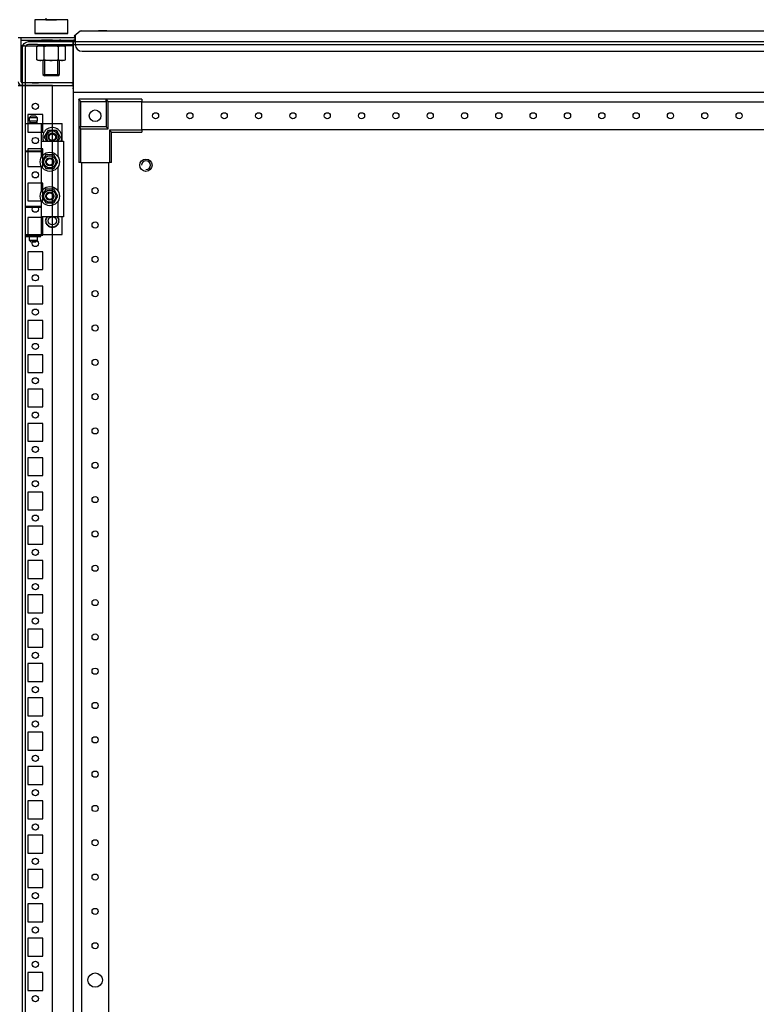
# Model space of a CAD drawing. Header units: inches. Extents: x 481 to 6166, y 980 to 4930.
# Tile 75 of 99: x 3899 to 4436, y 2883 to 3600. Entities that reach past the tile are written whole.
import ezdxf

# ---------------------------------------------------------------- set-up
doc = ezdxf.new("R2010")
doc.units = ezdxf.units.IN
doc.header["$MEASUREMENT"] = 0
doc.layers.add('HANDLE_ROTARY', color=7, linetype='Continuous')
doc.styles.get("Standard").update_dxf_attribs({"font": 'ARIALN.TTF'})
doc.dimstyles.get("Standard").update_dxf_attribs({"dimtxt": 25, "dimasz": 20, "dimexe": 5, "dimexo": 5, "dimgap": 10, "dimtad": 0, "dimtih": 1, "dimtoh": 1, "dimzin": 0, "dimdsep": 46, "dimtxsty": 'Standard', "dimcen": 10, "dimadec": 0, "dimazin": 0, "dimtfac": 1, "dimtofl": 0, "dimtmove": 0, "dimatfit": 3, "dimfxl": 1, "dimtolj": 1, "dimtzin": 0, "dimarcsym": 0})

# ---------------------------------------------------------------- blocks, each defined once
blk = doc.blocks.new('DOOR_FRONT')
for p, q in [((-394.22, -0.34), (-392.5, 0)), ((-392.5, 0), (-392.5, 0)), ((-392.5, 0), (-392.5, 0)), ((-392.5, 0), (-386.01, 0)), ((-386.01, 0), (-386, 0)), ((-386, 0), (386, 0)), ((-397, -4.5), (-396.66, -2.78)), ((-397, -1962.53), (-397, -4.5)), ((-396.66, -2.78), (-395.68, -1.32)), ((-395.68, -1.32), (-394.22, -0.34)), ((-394.81, -3.54), (-395, -4.5)), ((-395, -4.5), (-395, -1962.53)), ((-394.27, -2.73), (-394.81, -3.54)), ((-393.46, -2.19), (-394.27, -2.73)), ((-392.5, -2), (-393.46, -2.19)), ((-386.01, -2), (-392.5, -2)), ((-386, -2), (-386.01, -2)), ((-386, -2), (386, -2)), ((-355.98, -42.02), (-356, -42)), ((-336, -42), (-356, -42)), ((-356, -42), (-356, -62)), ((-355.91, -42.09), (-355.98, -42.02)), ((-355.79, -42.21), (-355.91, -42.09)), ((-355.63, -42.37), (-355.79, -42.21)), ((-355.38, -42.62), (-355.63, -42.37)), ((-355.1, -42.9), (-355.38, -42.62)), ((-354.8, -43.2), (-355.1, -42.9)), ((-310, -42), (-336, -42)), ((-334.5, -43.5), (-336, -42)), ((-336, -42), (-336, -62)), ((-336, -43.5), (-336, -42)), ((-310, -42), (-310, -43.5)), ((-354.5, -43.5), (-354.8, -43.2)), ((-354.5, -62), (-354.5, -43.5)), ((-354.5, -43.5), (-336, -43.5)), ((-336, -43.5), (-336, -62)), ((-334.5, -63.5), (-334.5, -43.5)), ((-334.5, -43.5), (-310, -43.5)), ((-310, -64.5), (-310, -43.5)), ((310, -44), (-310, -44)), ((-390.5, -54), (-392, -55.5)), ((-386, -55.5), (-392, -55.5)), ((-392, -55.5), (-392, -58)), ((-390.5, -54), (-387.5, -54)), ((-386, -55.5), (-387.5, -54)), ((-386, -58), (-386, -55.5)), ((-395, -59.5), (-383, -59.5)), ((-395, -59.5), (-395, -79.5)), ((-386, -58), (-392, -58)), ((-392, -59), (-386, -59)), ((-392, -59), (-392, -59.5)), ((-386.5, -58), (-391.5, -58)), ((-391.5, -58), (-391.5, -59)), ((-386.5, -59), (-391.5, -59)), ((-386.5, -59), (-386.5, -58)), ((-386, -59.5), (-386, -59)), ((-386, -59.5), (-368, -59.5)), ((-383, -79.5), (-383, -59.5)), ((-380.97, -69.5), (-378.09, -64.5)), ((-378.79, -65.72), (-378.09, -64.5)), ((-378.09, -64.5), (-377.31, -64.5)), ((-378.09, -64.5), (-372.31, -64.5)), ((-377.31, -64.5), (-376.53, -64.5)), ((-376.53, -64.5), (-375.83, -64.5)), ((-375.83, -64.5), (-375.14, -64.5)), ((-375.14, -64.5), (-373.72, -64.5)), ((-373.72, -64.5), (-372.31, -64.5)), ((-372.31, -64.5), (-371.92, -65.17)), ((-372.31, -64.5), (-369.43, -69.5)), ((-368, -72.5), (-368, -59.5)), ((-354.5, -63.5), (-356, -62)), ((-336, -62), (-356, -62)), ((-356, -62), (-356, -88)), ((-356, -62), (-354.5, -62)), ((-336, -62), (-354.5, -62)), ((-354.5, -88), (-354.5, -63.5)), ((-354.5, -63.5), (-334.5, -63.5)), ((-334.5, -63.5), (-336, -62)), ((-333.5, -64.5), (-332, -66)), ((-310, -64.5), (-333.5, -64.5)), ((-333.5, -64.5), (-333.5, -88)), ((-310, -64), (310, -64)), ((-310, -64.5), (-310, -66)), ((-380.97, -69.5), (-380.58, -68.83)), ((-380.27, -70.72), (-380.97, -69.5)), ((-379.24, -72.5), (-380.97, -69.5)), ((-380.58, -68.83), (-380.19, -68.15)), ((-379.56, -71.95), (-380.27, -70.72)), ((-380.19, -68.15), (-379.85, -67.55)), ((-379.85, -67.55), (-379.5, -66.95)), ((-379.5, -66.95), (-378.79, -65.72)), ((-371.92, -65.17), (-371.53, -65.85)), ((-371.53, -65.85), (-371.19, -66.45)), ((-371.19, -66.45), (-370.84, -67.05)), ((-369.43, -69.5), (-371.16, -72.5)), ((-370.55, -71.45), (-370.9, -72.05)), ((-370.84, -67.05), (-370.13, -68.28)), ((-370.21, -70.85), (-370.55, -71.45)), ((-369.82, -70.17), (-370.21, -70.85)), ((-370.13, -68.28), (-369.43, -69.5)), ((-369.43, -69.5), (-369.82, -70.17)), ((-332, -88), (-332, -66)), ((-332, -66), (-310, -66)), ((-383, -83.89), (-383, -72.5)), ((-383, -72.5), (-371, -72.5)), ((-379.24, -72.5), (-379.56, -71.95)), ((-370.9, -72.05), (-371.16, -72.5)), ((-371, -83.89), (-371, -72.5)), ((-371, -72.5), (-367, -72.5)), ((-367, -72.5), (-367, -127.5)), ((-395, -79.5), (-383, -79.5)), ((-395, -80), (-383, -80)), ((-395, -80), (-395, -120)), ((-392, -79.5), (-392, -80)), ((-386, -80), (-386, -79.5)), ((-386, -79.5), (-383, -79.5)), ((-386, -80), (-383, -80)), ((-383, -83.89), (-383, -80)), ((-381.92, -86.01), (-382.35, -86.76)), ((-381.36, -85.05), (-382.07, -86.28)), ((-381.6, -85.46), (-381.92, -86.01)), ((-381.28, -84.91), (-381.6, -85.46)), ((-381.01, -84.45), (-381.36, -85.05)), ((-380.95, -84.35), (-381.28, -84.91)), ((-380.67, -83.85), (-381.01, -84.45)), ((-380.63, -83.79), (-380.95, -84.35)), ((-380.28, -83.17), (-380.67, -83.85)), ((-380.26, -83.14), (-380.63, -83.79)), ((-379.89, -82.5), (-380.28, -83.17)), ((-379.89, -82.5), (-380.26, -83.14)), ((-378.48, -82.5), (-379.89, -82.5)), ((-379.03, -82.5), (-379.89, -82.5)), ((-378.17, -82.5), (-379.03, -82.5)), ((-377.06, -82.5), (-378.48, -82.5)), ((-377.53, -82.5), (-378.17, -82.5)), ((-376.89, -82.5), (-377.53, -82.5)), ((-376.37, -82.5), (-377.06, -82.5)), ((-376.25, -82.5), (-376.89, -82.5)), ((-375.67, -82.5), (-376.37, -82.5)), ((-375.6, -82.5), (-376.25, -82.5)), ((-374.89, -82.5), (-375.67, -82.5)), ((-374.86, -82.5), (-375.6, -82.5)), ((-374.11, -82.5), (-374.89, -82.5)), ((-374.11, -82.5), (-374.86, -82.5)), ((-373.41, -83.72), (-374.11, -82.5)), ((-373.69, -83.24), (-374.11, -82.5)), ((-373.26, -83.99), (-373.69, -83.24)), ((-372.7, -84.95), (-373.41, -83.72)), ((-372.94, -84.54), (-373.26, -83.99)), ((-372.62, -85.09), (-372.94, -84.54)), ((-372.35, -85.55), (-372.7, -84.95)), ((-372.29, -85.65), (-372.62, -85.09)), ((-372.01, -86.15), (-372.35, -85.55)), ((-371.97, -86.21), (-372.29, -85.65)), ((-383, -108.89), (-383, -91.11)), ((-382.07, -86.28), (-382.77, -87.5)), ((-382.35, -86.76), (-382.77, -87.5)), ((-382.77, -87.5), (-382.38, -88.17)), ((-382.77, -87.5), (-382.4, -88.14)), ((-382.4, -88.14), (-382.03, -88.79)), ((-382.38, -88.17), (-381.99, -88.85)), ((-382.03, -88.79), (-381.71, -89.35)), ((-381.99, -88.85), (-381.65, -89.45)), ((-381.71, -89.35), (-381.38, -89.91)), ((-381.65, -89.45), (-381.3, -90.05)), ((-381.38, -89.91), (-381.06, -90.46)), ((-381.3, -90.05), (-380.59, -91.28)), ((-381.06, -90.46), (-380.74, -91.01)), ((-380.74, -91.01), (-380.31, -91.76)), ((-380.59, -91.28), (-379.89, -92.5)), ((-380.31, -91.76), (-379.89, -92.5)), ((-379.89, -92.5), (-379.11, -92.5)), ((-379.89, -92.5), (-379.14, -92.5)), ((-379.14, -92.5), (-378.4, -92.5)), ((-379.11, -92.5), (-378.33, -92.5)), ((-378.4, -92.5), (-377.75, -92.5)), ((-378.33, -92.5), (-377.63, -92.5)), ((-377.75, -92.5), (-377.11, -92.5)), ((-377.63, -92.5), (-376.94, -92.5)), ((-377.11, -92.5), (-376.47, -92.5)), ((-376.94, -92.5), (-375.52, -92.5)), ((-376.47, -92.5), (-375.83, -92.5)), ((-375.83, -92.5), (-374.97, -92.5)), ((-375.52, -92.5), (-374.11, -92.5)), ((-374.97, -92.5), (-374.11, -92.5)), ((-374.11, -92.5), (-373.72, -91.83)), ((-374.11, -92.5), (-373.74, -91.86)), ((-373.74, -91.86), (-373.37, -91.21)), ((-373.72, -91.83), (-373.33, -91.15)), ((-373.37, -91.21), (-373.05, -90.65)), ((-373.33, -91.15), (-372.99, -90.55)), ((-373.05, -90.65), (-372.72, -90.09)), ((-372.99, -90.55), (-372.64, -89.95)), ((-372.72, -90.09), (-372.4, -89.54)), ((-372.64, -89.95), (-371.93, -88.72)), ((-372.4, -89.54), (-372.08, -88.99)), ((-372.08, -88.99), (-371.65, -88.24)), ((-371.62, -86.83), (-372.01, -86.15)), ((-371.6, -86.86), (-371.97, -86.21)), ((-371.93, -88.72), (-371.23, -87.5)), ((-371.65, -88.24), (-371.23, -87.5)), ((-371.23, -87.5), (-371.62, -86.83)), ((-371.23, -87.5), (-371.6, -86.86)), ((-371, -108.89), (-371, -91.11)), ((-354.5, -88), (-356, -88)), ((-354.5, -88), (-333.5, -88)), ((-354, -88), (-354, -1879)), ((-334, -1879), (-334, -88)), ((-332, -88), (-333.5, -88)), ((-379.89, -107.5), (-380.28, -108.17)), ((-379.89, -107.5), (-380.26, -108.14)), ((-378.48, -107.5), (-379.89, -107.5)), ((-379.03, -107.5), (-379.89, -107.5)), ((-378.17, -107.5), (-379.03, -107.5)), ((-377.06, -107.5), (-378.48, -107.5)), ((-377.53, -107.5), (-378.17, -107.5)), ((-376.89, -107.5), (-377.53, -107.5)), ((-376.37, -107.5), (-377.06, -107.5)), ((-376.25, -107.5), (-376.89, -107.5)), ((-375.67, -107.5), (-376.37, -107.5)), ((-375.6, -107.5), (-376.25, -107.5)), ((-374.89, -107.5), (-375.67, -107.5)), ((-374.86, -107.5), (-375.6, -107.5)), ((-374.11, -107.5), (-374.89, -107.5)), ((-374.11, -107.5), (-374.86, -107.5)), ((-373.41, -108.72), (-374.11, -107.5)), ((-373.69, -108.24), (-374.11, -107.5)), ((-382.07, -111.28), (-382.77, -112.5)), ((-382.35, -111.76), (-382.77, -112.5)), ((-382.77, -112.5), (-382.38, -113.17)), ((-382.77, -112.5), (-382.4, -113.14)), ((-382.4, -113.14), (-382.03, -113.79)), ((-382.38, -113.17), (-381.99, -113.85)), ((-381.92, -111.01), (-382.35, -111.76)), ((-381.36, -110.05), (-382.07, -111.28)), ((-382.03, -113.79), (-381.71, -114.35)), ((-381.99, -113.85), (-381.65, -114.45)), ((-381.6, -110.46), (-381.92, -111.01)), ((-381.71, -114.35), (-381.38, -114.91)), ((-381.65, -114.45), (-381.3, -115.05)), ((-381.28, -109.91), (-381.6, -110.46)), ((-381.01, -109.45), (-381.36, -110.05)), ((-380.95, -109.35), (-381.28, -109.91)), ((-380.67, -108.85), (-381.01, -109.45)), ((-380.63, -108.79), (-380.95, -109.35)), ((-380.28, -108.17), (-380.67, -108.85)), ((-380.26, -108.14), (-380.63, -108.79)), ((-373.26, -108.99), (-373.69, -108.24)), ((-372.7, -109.95), (-373.41, -108.72)), ((-372.94, -109.54), (-373.26, -108.99)), ((-372.62, -110.09), (-372.94, -109.54)), ((-372.72, -115.09), (-372.4, -114.54)), ((-372.35, -110.55), (-372.7, -109.95)), ((-372.64, -114.95), (-371.93, -113.72)), ((-372.29, -110.65), (-372.62, -110.09)), ((-372.4, -114.54), (-372.08, -113.99)), ((-372.01, -111.15), (-372.35, -110.55)), ((-371.97, -111.21), (-372.29, -110.65)), ((-372.08, -113.99), (-371.65, -113.24)), ((-371.62, -111.83), (-372.01, -111.15)), ((-371.6, -111.86), (-371.97, -111.21)), ((-371.93, -113.72), (-371.23, -112.5)), ((-371.65, -113.24), (-371.23, -112.5)), ((-371.23, -112.5), (-371.62, -111.83)), ((-371.23, -112.5), (-371.6, -111.86)), ((-383, -120), (-395, -120)), ((-395, -120.5), (-383, -120.5)), ((-395, -120.5), (-395, -140.5)), ((-392, -120), (-392, -120.5)), ((-383, -120), (-386, -120)), ((-386, -120.5), (-386, -120)), ((-386, -120.5), (-383, -120.5)), ((-383, -120), (-383, -116.11)), ((-383, -127.5), (-383, -116.11)), ((-383, -140.5), (-383, -120.5)), ((-381.38, -114.91), (-381.06, -115.46)), ((-381.3, -115.05), (-380.59, -116.28)), ((-381.06, -115.46), (-380.74, -116.01)), ((-380.74, -116.01), (-380.31, -116.76)), ((-380.59, -116.28), (-379.89, -117.5)), ((-380.31, -116.76), (-379.89, -117.5)), ((-379.89, -117.5), (-379.11, -117.5)), ((-379.89, -117.5), (-379.14, -117.5)), ((-379.14, -117.5), (-378.4, -117.5)), ((-379.11, -117.5), (-378.33, -117.5)), ((-378.4, -117.5), (-377.75, -117.5)), ((-378.33, -117.5), (-377.63, -117.5)), ((-377.75, -117.5), (-377.11, -117.5)), ((-377.63, -117.5), (-376.94, -117.5)), ((-377.11, -117.5), (-376.47, -117.5)), ((-376.94, -117.5), (-375.52, -117.5)), ((-376.47, -117.5), (-375.83, -117.5)), ((-375.83, -117.5), (-374.97, -117.5)), ((-375.52, -117.5), (-374.11, -117.5)), ((-374.97, -117.5), (-374.11, -117.5)), ((-374.11, -117.5), (-373.72, -116.83)), ((-374.11, -117.5), (-373.74, -116.86)), ((-373.74, -116.86), (-373.37, -116.21)), ((-373.72, -116.83), (-373.33, -116.15)), ((-373.37, -116.21), (-373.05, -115.65)), ((-373.33, -116.15), (-372.99, -115.55)), ((-373.05, -115.65), (-372.72, -115.09)), ((-372.99, -115.55), (-372.64, -114.95)), ((-371, -127.5), (-371, -116.11)), ((-371, -127.5), (-383, -127.5)), ((-379.77, -128.47), (-379.54, -128.4)), ((-379.67, -128.65), (-379.77, -128.47)), ((-379.58, -128.84), (-379.67, -128.65)), ((-379.51, -128.98), (-379.58, -128.84)), ((-379.54, -128.4), (-379.3, -128.34)), ((-379.43, -129.12), (-379.51, -128.98)), ((-379.3, -128.34), (-379.18, -128.31)), ((-379.25, -127.56), (-379.01, -127.55)), ((-379.19, -127.76), (-379.25, -127.56)), ((-379.14, -127.96), (-379.19, -127.76)), ((-379.18, -128.31), (-379.05, -128.28)), ((-379.1, -128.12), (-379.14, -127.96)), ((-379.05, -128.28), (-379.1, -128.12)), ((-379.01, -127.55), (-378.77, -127.54)), ((-378.77, -127.54), (-378.64, -127.53)), ((-378.64, -127.53), (-378.51, -127.52)), ((-378.51, -127.52), (-378.51, -127.5)), ((-371.89, -127.5), (-371.89, -127.52)), ((-371.89, -127.52), (-371.73, -127.53)), ((-371.73, -127.53), (-371.57, -127.54)), ((-371.57, -127.54), (-371.36, -127.55)), ((-371.36, -127.55), (-371.15, -127.56)), ((-371.31, -128.15), (-371.35, -128.28)), ((-371.35, -128.28), (-371.19, -128.32)), ((-371.28, -128.02), (-371.31, -128.15)), ((-371.22, -127.79), (-371.28, -128.02)), ((-371.15, -127.56), (-371.22, -127.79)), ((-371.19, -128.32), (-371.03, -128.36)), ((-371.03, -128.36), (-370.83, -128.41)), ((-367, -127.5), (-371, -127.5)), ((-370.91, -129.01), (-370.97, -129.12)), ((-370.85, -128.89), (-370.91, -129.01)), ((-370.74, -128.68), (-370.85, -128.89)), ((-370.83, -128.41), (-370.63, -128.47)), ((-370.63, -128.47), (-370.74, -128.68)), ((-368, -140.5), (-368, -127.5)), ((-380.2, -130.5), (-380.01, -130.35)), ((-380.04, -130.63), (-380.2, -130.5)), ((-380.09, -129.46), (-379.88, -129.35)), ((-379.96, -129.62), (-380.09, -129.46)), ((-380.09, -131.54), (-379.94, -131.35)), ((-379.91, -131.63), (-380.09, -131.54)), ((-379.88, -130.76), (-380.04, -130.63)), ((-380.01, -130.35), (-379.83, -130.2)), ((-379.83, -129.78), (-379.96, -129.62)), ((-379.94, -131.35), (-379.79, -131.17)), ((-379.72, -131.73), (-379.91, -131.63)), ((-379.88, -129.35), (-379.66, -129.24)), ((-379.75, -130.86), (-379.88, -130.76)), ((-379.73, -129.91), (-379.83, -129.78)), ((-379.83, -130.2), (-379.73, -130.12)), ((-379.79, -131.17), (-379.71, -131.07)), ((-379.77, -132.53), (-379.66, -132.32)), ((-379.57, -132.59), (-379.77, -132.53)), ((-379.63, -130.97), (-379.75, -130.86)), ((-379.63, -130.03), (-379.73, -129.91)), ((-379.73, -130.12), (-379.63, -130.03)), ((-379.58, -131.8), (-379.72, -131.73)), ((-379.71, -131.07), (-379.63, -130.97)), ((-379.66, -129.24), (-379.55, -129.18)), ((-379.66, -132.32), (-379.55, -132.11)), ((-379.43, -131.88), (-379.58, -131.8)), ((-379.37, -132.64), (-379.57, -132.59)), ((-379.55, -129.18), (-379.43, -129.12)), ((-379.55, -132.11), (-379.49, -131.99)), ((-379.49, -131.99), (-379.43, -131.88)), ((-379.21, -132.68), (-379.37, -132.64)), ((-379.25, -133.44), (-379.18, -133.21)), ((-379.04, -133.45), (-379.25, -133.44)), ((-379.05, -132.73), (-379.21, -132.68)), ((-379.18, -133.21), (-379.12, -132.98)), ((-379.12, -132.98), (-379.09, -132.85)), ((-379.09, -132.85), (-379.05, -132.73)), ((-378.83, -133.46), (-379.04, -133.45)), ((-378.67, -133.47), (-378.83, -133.46)), ((-378.51, -133.48), (-378.67, -133.47)), ((-378.55, -134.22), (-378.53, -133.98)), ((-378.34, -134.18), (-378.55, -134.22)), ((-378.53, -133.98), (-378.52, -133.74)), ((-378.52, -133.74), (-378.51, -133.61)), ((-378.51, -133.61), (-378.51, -133.48)), ((-378.14, -134.15), (-378.34, -134.18)), ((-377.98, -134.13), (-378.14, -134.15)), ((-377.82, -134.1), (-377.98, -134.13)), ((-377.8, -134.23), (-377.82, -134.1)), ((-377.78, -134.36), (-377.8, -134.23)), ((-377.74, -134.59), (-377.78, -134.36)), ((-377.7, -134.83), (-377.74, -134.59)), ((-377.51, -134.76), (-377.7, -134.83)), ((-377.31, -134.68), (-377.51, -134.76)), ((-377.16, -134.62), (-377.31, -134.68)), ((-377.01, -134.57), (-377.16, -134.62)), ((-376.96, -134.69), (-377.01, -134.57)), ((-376.92, -134.81), (-376.96, -134.69)), ((-376.83, -135.03), (-376.92, -134.81)), ((-376.75, -135.26), (-376.83, -135.03)), ((-376.57, -135.14), (-376.75, -135.26)), ((-376.4, -135.03), (-376.57, -135.14)), ((-376.26, -134.94), (-376.4, -135.03)), ((-376.13, -134.85), (-376.26, -134.94)), ((-376.05, -134.96), (-376.13, -134.85)), ((-375.98, -135.07), (-376.05, -134.96)), ((-375.85, -135.27), (-375.98, -135.07)), ((-375.72, -135.47), (-375.85, -135.27)), ((-375.58, -135.33), (-375.72, -135.47)), ((-375.43, -135.18), (-375.58, -135.33)), ((-375.32, -135.07), (-375.43, -135.18)), ((-375.2, -134.95), (-375.32, -135.07)), ((-375.11, -135.04), (-375.2, -134.95)), ((-375.02, -135.13), (-375.11, -135.04)), ((-374.85, -135.3), (-375.02, -135.13)), ((-374.68, -135.47), (-374.85, -135.3)), ((-374.57, -135.3), (-374.68, -135.47)), ((-374.45, -135.13), (-374.57, -135.3)), ((-374.36, -134.99), (-374.45, -135.13)), ((-374.27, -134.85), (-374.36, -134.99)), ((-374.17, -134.92), (-374.27, -134.85)), ((-374.06, -134.99), (-374.17, -134.92)), ((-373.86, -135.13), (-374.06, -134.99)), ((-373.65, -135.26), (-373.86, -135.13)), ((-373.58, -135.06), (-373.65, -135.26)), ((-373.51, -134.87), (-373.58, -135.06)), ((-373.45, -134.72), (-373.51, -134.87)), ((-373.39, -134.57), (-373.45, -134.72)), ((-373.27, -134.61), (-373.39, -134.57)), ((-373.15, -134.66), (-373.27, -134.61)), ((-372.92, -134.74), (-373.15, -134.66)), ((-372.7, -134.83), (-372.92, -134.74)), ((-372.67, -134.63), (-372.7, -134.83)), ((-372.64, -134.42), (-372.67, -134.63)), ((-372.61, -134.26), (-372.64, -134.42)), ((-372.58, -134.1), (-372.61, -134.26)), ((-372.46, -134.12), (-372.58, -134.1)), ((-372.33, -134.14), (-372.46, -134.12)), ((-372.09, -134.18), (-372.33, -134.14)), ((-371.85, -134.22), (-372.09, -134.18)), ((-371.76, -133.47), (-371.89, -133.48)), ((-371.89, -133.48), (-371.88, -133.64)), ((-371.88, -133.64), (-371.88, -133.8)), ((-371.88, -133.8), (-371.87, -134.01)), ((-371.87, -134.01), (-371.85, -134.22)), ((-371.63, -133.46), (-371.76, -133.47)), ((-371.39, -133.45), (-371.63, -133.46)), ((-371.15, -133.44), (-371.39, -133.45)), ((-371.22, -132.69), (-371.35, -132.73)), ((-371.35, -132.73), (-371.3, -132.88)), ((-371.3, -132.88), (-371.26, -133.04)), ((-371.26, -133.04), (-371.21, -133.24)), ((-371.1, -132.66), (-371.22, -132.69)), ((-371.21, -133.24), (-371.15, -133.44)), ((-370.86, -132.6), (-371.1, -132.66)), ((-370.97, -129.12), (-370.82, -129.2)), ((-370.85, -131.82), (-370.97, -131.88)), ((-370.97, -131.88), (-370.89, -132.02)), ((-370.89, -132.02), (-370.82, -132.16)), ((-370.63, -132.53), (-370.86, -132.6)), ((-370.74, -131.76), (-370.85, -131.82)), ((-370.82, -129.2), (-370.68, -129.27)), ((-370.82, -132.16), (-370.73, -132.35)), ((-370.69, -129.93), (-370.77, -130.03)), ((-370.77, -130.03), (-370.65, -130.14)), ((-370.67, -130.88), (-370.77, -130.97)), ((-370.77, -130.97), (-370.67, -131.09)), ((-370.52, -131.65), (-370.74, -131.76)), ((-370.73, -132.35), (-370.63, -132.53)), ((-370.61, -129.83), (-370.69, -129.93)), ((-370.68, -129.27), (-370.49, -129.37)), ((-370.57, -130.8), (-370.67, -130.88)), ((-370.67, -131.09), (-370.57, -131.22)), ((-370.65, -130.14), (-370.52, -130.24)), ((-370.46, -129.65), (-370.61, -129.83)), ((-370.39, -130.65), (-370.57, -130.8)), ((-370.57, -131.22), (-370.44, -131.38)), ((-370.52, -130.24), (-370.36, -130.37)), ((-370.31, -131.54), (-370.52, -131.65)), ((-370.49, -129.37), (-370.31, -129.46)), ((-370.31, -129.46), (-370.46, -129.65)), ((-370.44, -131.38), (-370.31, -131.54)), ((-370.2, -130.5), (-370.39, -130.65)), ((-370.36, -130.37), (-370.2, -130.5)), ((-395, -140.5), (-383, -140.5)), ((-394.5, -141.15), (-392.03, -141.15)), ((-394.5, -141.15), (-394.5, -141.85)), ((-394.5, -141.85), (-392.03, -141.85)), ((-392.03, -141.85), (-392.03, -141.15)), ((-392.03, -141.15), (-391.25, -141.15)), ((-391.25, -141.85), (-392.03, -141.85)), ((-392, -140.5), (-392, -141)), ((-386, -141), (-392, -141)), ((-392, -142), (-386, -142)), ((-392, -142), (-392, -144.5)), ((-386.5, -141), (-391.5, -141)), ((-391.5, -141), (-391.5, -141.15)), ((-391.5, -141.85), (-391.5, -142)), ((-386.5, -142), (-391.5, -142)), ((-391.25, -141.15), (-391.25, -141.85)), ((-386.75, -141.85), (-386.75, -141.15)), ((-386.75, -141.15), (-385.98, -141.15)), ((-385.98, -141.85), (-386.75, -141.85)), ((-386.5, -141.15), (-386.5, -141)), ((-386.5, -142), (-386.5, -141.85)), ((-386, -141), (-386, -140.5)), ((-386, -140.5), (-368, -140.5)), ((-386, -144.5), (-386, -142)), ((-385.98, -141.15), (-383.5, -141.15)), ((-385.98, -141.15), (-385.98, -141.85)), ((-385.98, -141.85), (-383.5, -141.85)), ((-383.5, -141.85), (-383.5, -141.15)), ((-392, -144.5), (-390.5, -146)), ((-392, -144.5), (-386, -144.5)), ((-387.5, -146), (-390.5, -146)), ((-387.5, -146), (-386, -144.5))]:
    blk.add_line(p, q)
for centre, radius in [((-344, -54), 4.25), ((-300, -54), 2.25), ((-275, -54), 2.25), ((-250, -54), 2.25), ((-225, -54), 2.25), ((-200, -54), 2.25), ((-175, -54), 2.25), ((-150, -54), 2.25), ((-125, -54), 2.25), ((-100, -54), 2.25), ((-75, -54), 2.25), ((-50, -54), 2.25), ((-25, -54), 2.25), ((0, -54), 2.25), ((25, -54), 2.25), ((50, -54), 2.25), ((75, -54), 2.25), ((100, -54), 2.25), ((125, -54), 2.25), ((-375.2, -69.5), 3), ((-375.2, -69.5), 2.4), ((-377, -87.5), 7), ((-377, -87.5), 4.45), ((-377, -87.5), 3), ((-377, -87.5), 2.4), ((-307, -90), 4.5), ((-377, -112.5), 7), ((-344, -108.5), 2.25), ((-377, -112.5), 4.45), ((-377, -112.5), 3), ((-377, -112.5), 2.4), ((-375.2, -130.5), 3), ((-344, -133.5), 2.25), ((-344, -158.5), 2.25), ((-344, -183.5), 2.25), ((-344, -208.5), 2.25), ((-344, -233.5), 2.25), ((-344, -258.5), 2.25), ((-344, -283.5), 2.25), ((-344, -308.5), 2.25), ((-344, -333.5), 2.25), ((-344, -358.5), 2.25), ((-344, -383.5), 2.25), ((-344, -408.5), 2.25), ((-344, -433.5), 2.25), ((-344, -458.5), 2.25), ((-344, -483.5), 2.25), ((-344, -508.5), 2.25), ((-344, -533.5), 2.25), ((-344, -558.5), 2.25), ((-344, -583.5), 2.25), ((-344, -608.5), 2.25), ((-344, -633.5), 2.25), ((-344, -658.5), 2.25), ((-344, -683.5), 5.25)]:
    blk.add_circle(centre, radius)
for centre, radius, start, end in [((-375.2, -69.5), 7, 334.62307, 180), ((-375.2, -69.5), 7, 180, 205.37693), ((-375.2, -69.5), 4.45, 317.61126, 222.38874), ((-307, -90), 3.23, 0, 180), ((-307, -90), 3.23, 270, 180), ((-307, -90), 3.23, 270, 360)]:
    blk.add_arc(centre, radius, start, end)
blk = doc.blocks.new('ENCL_FRONT')
for p, q in [((-364, 2114.5), (-388, 2114.5)), ((-388, 2114.5), (-388, 2104.5)), ((-379.87, 2114.5), (-379.86, 2114.5)), ((-379.86, 2114.5), (-379.8, 2114.5)), ((-379.8, 2114.5), (-379.71, 2114.5)), ((-379.71, 2114.5), (-379.55, 2114.5)), ((-379.55, 2114.5), (-379.4, 2114.5)), ((-379.4, 2114.5), (-379.21, 2114.5)), ((-379.21, 2114.5), (-378.98, 2114.5)), ((-378.98, 2114.5), (-378.7, 2114.5)), ((-378.7, 2114.5), (-378.46, 2114.5)), ((-378.46, 2114.5), (-378.17, 2114.5)), ((-378.17, 2114.5), (-377.86, 2114.5)), ((-377.86, 2114.5), (-377.51, 2114.5)), ((-377.51, 2114.5), (-377.21, 2114.5)), ((-377.21, 2114.5), (-376.89, 2114.5)), ((-376.89, 2114.5), (-376.54, 2114.5)), ((-376.54, 2114.5), (-376.18, 2114.5)), ((-376.18, 2114.5), (-375.86, 2114.5)), ((-375.86, 2114.5), (-375.55, 2114.5)), ((-375.55, 2114.5), (-375.18, 2114.5)), ((-375.18, 2114.5), (-374.83, 2114.5)), ((-374.83, 2114.5), (-374.51, 2114.5)), ((-374.51, 2114.5), (-374.21, 2114.5)), ((-374.21, 2114.5), (-373.86, 2114.5)), ((-373.86, 2114.5), (-373.56, 2114.5)), ((-373.56, 2114.5), (-373.28, 2114.5)), ((-373.28, 2114.5), (-373.05, 2114.5)), ((-373.05, 2114.5), (-372.78, 2114.5)), ((-372.78, 2114.5), (-372.59, 2114.5)), ((-372.59, 2114.5), (-372.39, 2114.5)), ((-372.39, 2114.5), (-372.27, 2114.5)), ((-372.27, 2114.5), (-372.22, 2114.5)), ((-372.22, 2114.5), (-372.18, 2114.5)), ((-372.18, 2114.5), (-372.14, 2114.5)), ((-372.14, 2114.5), (-372.13, 2114.5)), ((-372.13, 2114.5), (-372.13, 2114.5)), ((-364, 2104.5), (-364, 2114.5)), ((-400, 2101.5), (-358.5, 2101.5)), ((-397.9, 2069.3), (-397.9, 2101.5)), ((-397, 2101.5), (-397, 2101.5)), ((-388, 2104.5), (-364, 2104.5)), ((-364, 2104.5), (-388, 2104.5)), ((-369.75, 2104.5), (-382.25, 2104.5)), ((-370, 2104.5), (-382, 2104.5)), ((-380.93, 2104.5), (-371.07, 2104.5)), ((-359.85, 2101.5), (-358.5, 2101.5)), ((-355.01, 2106.03), (-359.36, 2102.39)), ((-359.36, 2102.39), (-358.71, 2101.62)), ((-358.71, 2101.62), (-358.5, 2101.8)), ((-358.5, 2103.1), (-358.5, 2096.5)), ((-358.5, 2099.5), (-358.5, 2101.5)), ((-354.73, 2106.23), (-355.01, 2106.03)), ((-354.15, 2106.5), (-354.73, 2106.23)), ((-354.15, 2106.5), (-353.73, 2106.5)), ((-353.73, 2106.5), (353.36, 2106.5)), ((-353.73, 2106.5), (354.09, 2106.5)), ((-335.5, 2106.5), (-341.5, 2106.5)), ((-397.9, 2099.5), (-382.92, 2099.5)), ((-397.9, 2095.5), (-383, 2095.5)), ((-397.5, 2099.5), (-383, 2099.5)), ((-395.5, 2095.5), (-397.5, 2095.5)), ((-397.5, 2095.5), (-397, 2095.5)), ((-384.3, 2095.5), (-386.39, 2094.94)), ((-386.39, 2085.26), (-386.39, 2094.94)), ((-384.3, 2095.5), (-367.7, 2095.5)), ((-382, 2099.5), (-383, 2099.5)), ((-375, 2099.5), (-383, 2099.5)), ((-383, 2095.5), (-375, 2095.5)), ((-382.92, 2099.5), (-360, 2099.5)), ((-382, 2099.5), (-382.5, 2099.5)), ((-382.5, 2095.5), (-382, 2095.5)), ((-370, 2095.5), (-382, 2095.5)), ((-381.2, 2085.26), (-381.2, 2094.94)), ((-375, 2099.5), (-358.5, 2099.5)), ((-360.1, 2095.5), (-375, 2095.5)), ((-370.8, 2085.26), (-370.8, 2094.94)), ((-369, 2099.5), (-370, 2099.5)), ((-369.5, 2099.5), (-370, 2099.5)), ((-370, 2095.5), (-369.5, 2095.5)), ((-365.61, 2094.94), (-367.7, 2095.5)), ((-365.61, 2085.26), (-365.61, 2094.94)), ((-360, 2069.18), (-360, 2099.5)), ((-360, 2099.5), (-358.5, 2099.5)), ((-360, 2098.9), (-360, 2069.18)), ((-358.5, 2099.5), (-359.85, 2099.5)), ((-359.85, 2099.5), (-359.85, 2099.5)), ((-353.5, 2091.5), (353.5, 2091.5)), ((-386.39, 2085.26), (-384.3, 2084.7)), ((-367.7, 2084.7), (-384.3, 2084.7)), ((-370, 2084.7), (-382, 2084.7)), ((-382, 2084.7), (-382, 2074.57)), ((-380.93, 2084.7), (-380.93, 2073.5)), ((-371.07, 2073.5), (-371.07, 2084.7)), ((-370, 2074.57), (-370, 2084.7)), ((-367.7, 2084.7), (-365.61, 2085.26)), ((-382, 2074.57), (-370, 2074.57)), ((-382, 2074.57), (-380.93, 2073.5)), ((-371.07, 2073.5), (-380.93, 2073.5)), ((-371.07, 2073.5), (-370, 2074.57)), ((-375, 2066.5), (-400, 2066.5)), ((-400, 2066.5), (-385.25, 2066.5)), ((-397.2, 2066.5), (-382.92, 2066.5)), ((-382.92, 2068.5), (-397.1, 2068.5)), ((-382, 2068.5), (-393, 2068.5)), ((-393, 2066.5), (-382, 2066.5)), ((-389.75, 2068.5), (-385.25, 2068.5)), ((-385.25, 2066.5), (-389.75, 2066.5)), ((-360, 2068.5), (-382.92, 2068.5)), ((-382.92, 2066.5), (-360, 2066.5)), ((-375, 171.5), (-375, 2066.5)), ((-361, 2068.5), (-360, 2068.5)), ((-360, 2066.5), (-361, 2066.5)), ((-360.01, 2069.18), (-360, 2069.18)), ((-360, 2069.01), (-360, 2069.18)), ((-360, 2069.01), (-360, 2068.99)), ((-360, 2068.99), (-360, 2068.66)), ((-360, 2068.66), (-360, 2068.07)), ((-360, 2066.42), (-360, 2068.5)), ((-360, 2068.07), (-360, 2067.3)), ((-360, 2067.3), (-360, 2067.04)), ((-360, 2067.3), (-360, 2066.48)), ((-360, 2066.9), (-360, 2067.18)), ((-360, 2066.84), (-360, 2067.04)), ((-360, 2066.63), (-360, 2066.9)), ((-360, 2066.84), (-360, 2066.48)), ((-360, 2066.42), (-360, 2066.63)), ((-360, 2066.48), (-360, 2065.73)), ((-360, 2066.27), (-360, 2066.42)), ((-360, 2066.34), (-360, 2066.42)), ((-360, 2066.34), (-360, 2066.27)), ((-360, 2066.19), (-360, 2066.27)), ((-360, 2065.73), (-360, 2066.2)), ((-360, 2065.73), (-360, 2065.17)), ((-360, 2065.17), (-360, 2064.87)), ((-360, 2064.23), (-360, 2064.87)), ((-360, 2064.87), (-360, 2061.57)), ((-360, 2064.2), (-360, 2064.23)), ((360, 2061.57), (-360, 2061.57)), ((-360, 2061.57), (-360, 171.5)), ((-382, 2045.5), (-393, 2045.5)), ((-393, 2045.5), (-393, 2032.5)), ((-382, 2032.5), (-382, 2045.5)), ((-393, 2032.5), (-382, 2032.5)), ((-382, 2020.5), (-393, 2020.5)), ((-393, 2020.5), (-393, 2007.5)), ((-382, 2007.5), (-382, 2020.5)), ((-393, 2007.5), (-382, 2007.5)), ((-382, 1995.5), (-393, 1995.5)), ((-393, 1995.5), (-393, 1982.5)), ((-382, 1982.5), (-382, 1995.5)), ((-393, 1982.5), (-382, 1982.5)), ((-382, 1970.5), (-393, 1970.5)), ((-393, 1970.5), (-393, 1957.5)), ((-382, 1957.5), (-382, 1970.5)), ((-393, 1957.5), (-382, 1957.5)), ((-382, 1945.5), (-393, 1945.5)), ((-393, 1945.5), (-393, 1932.5)), ((-382, 1932.5), (-382, 1945.5)), ((-393, 1932.5), (-382, 1932.5)), ((-382, 1920.5), (-393, 1920.5)), ((-393, 1920.5), (-393, 1907.5)), ((-382, 1907.5), (-382, 1920.5)), ((-393, 1907.5), (-382, 1907.5)), ((-382, 1895.5), (-393, 1895.5)), ((-393, 1895.5), (-393, 1882.5)), ((-382, 1882.5), (-382, 1895.5)), ((-393, 1882.5), (-382, 1882.5)), ((-382, 1870.5), (-393, 1870.5)), ((-393, 1870.5), (-393, 1857.5)), ((-382, 1857.5), (-382, 1870.5)), ((-393, 1857.5), (-382, 1857.5)), ((-382, 1845.5), (-393, 1845.5)), ((-393, 1845.5), (-393, 1832.5)), ((-382, 1832.5), (-382, 1845.5)), ((-393, 1832.5), (-382, 1832.5)), ((-382, 1820.5), (-393, 1820.5)), ((-393, 1820.5), (-393, 1807.5)), ((-382, 1807.5), (-382, 1820.5)), ((-393, 1807.5), (-382, 1807.5)), ((-382, 1795.5), (-393, 1795.5)), ((-393, 1795.5), (-393, 1782.5)), ((-382, 1782.5), (-382, 1795.5)), ((-393, 1782.5), (-382, 1782.5)), ((-382, 1770.5), (-393, 1770.5)), ((-393, 1770.5), (-393, 1757.5)), ((-382, 1757.5), (-382, 1770.5)), ((-393, 1757.5), (-382, 1757.5)), ((-382, 1745.5), (-393, 1745.5)), ((-393, 1745.5), (-393, 1732.5)), ((-382, 1732.5), (-382, 1745.5)), ((-393, 1732.5), (-382, 1732.5)), ((-382, 1720.5), (-393, 1720.5)), ((-393, 1720.5), (-393, 1707.5)), ((-382, 1707.5), (-382, 1720.5)), ((-393, 1707.5), (-382, 1707.5)), ((-382, 1695.5), (-393, 1695.5)), ((-393, 1695.5), (-393, 1682.5)), ((-382, 1682.5), (-382, 1695.5)), ((-393, 1682.5), (-382, 1682.5)), ((-382, 1670.5), (-393, 1670.5)), ((-393, 1670.5), (-393, 1657.5)), ((-382, 1657.5), (-382, 1670.5)), ((-393, 1657.5), (-382, 1657.5)), ((-382, 1645.5), (-393, 1645.5)), ((-393, 1645.5), (-393, 1632.5)), ((-382, 1632.5), (-382, 1645.5)), ((-393, 1632.5), (-382, 1632.5)), ((-382, 1620.5), (-393, 1620.5)), ((-393, 1620.5), (-393, 1607.5)), ((-382, 1607.5), (-382, 1620.5)), ((-393, 1607.5), (-382, 1607.5)), ((-382, 1595.5), (-393, 1595.5)), ((-393, 1595.5), (-393, 1582.5)), ((-382, 1582.5), (-382, 1595.5)), ((-393, 1582.5), (-382, 1582.5)), ((-382, 1570.5), (-393, 1570.5)), ((-393, 1570.5), (-393, 1557.5)), ((-382, 1557.5), (-382, 1570.5)), ((-393, 1557.5), (-382, 1557.5)), ((-382, 1545.5), (-393, 1545.5)), ((-393, 1545.5), (-393, 1532.5)), ((-382, 1532.5), (-382, 1545.5)), ((-393, 1532.5), (-382, 1532.5)), ((-382, 1520.5), (-393, 1520.5)), ((-393, 1520.5), (-393, 1507.5)), ((-382, 1507.5), (-382, 1520.5)), ((-393, 1507.5), (-382, 1507.5)), ((-382, 1495.5), (-393, 1495.5)), ((-393, 1495.5), (-393, 1482.5)), ((-382, 1482.5), (-382, 1495.5)), ((-393, 1482.5), (-382, 1482.5)), ((-382, 1470.5), (-393, 1470.5)), ((-393, 1470.5), (-393, 1457.5)), ((-382, 1457.5), (-382, 1470.5)), ((-393, 1457.5), (-382, 1457.5)), ((-382, 1445.5), (-393, 1445.5)), ((-393, 1445.5), (-393, 1432.5)), ((-382, 1432.5), (-382, 1445.5)), ((-393, 1432.5), (-382, 1432.5)), ((-382, 1420.5), (-393, 1420.5)), ((-393, 1420.5), (-393, 1407.5)), ((-382, 1407.5), (-382, 1420.5)), ((-393, 1407.5), (-382, 1407.5))]:
    blk.add_line(p, q)
for centre in [(-387.5, 2051.4), (-387.5, 2026.5), (-387.5, 2001.5), (-387.5, 1976.5), (-387.5, 1951.5), (-387.5, 1926.5), (-387.5, 1901.5), (-387.5, 1876.5), (-387.5, 1851.5), (-387.5, 1826.5), (-387.5, 1801.5), (-387.5, 1776.5), (-387.5, 1751.5), (-387.5, 1726.5), (-387.5, 1701.5), (-387.5, 1676.5), (-387.5, 1651.5), (-387.5, 1626.5), (-387.5, 1601.5), (-387.5, 1576.5), (-387.5, 1551.5), (-387.5, 1526.5), (-387.5, 1501.5), (-387.5, 1476.5), (-387.5, 1451.5), (-387.5, 1426.5), (-387.5, 1401.5)]:
    blk.add_circle(centre, 2.25)
for centre, radius, start, end in [((-376, 2115.5), 4, 180, 194.47751), ((-383.11, 2082.5), 12.87, 101.5727, 104.794), ((-383.65, 2085.13), 10.18, 97.54146, 101.5727), ((-383.75, 2085.89), 9.42, 94.12007, 97.54146), ((-383.78, 2086.54), 8.77, 90.54821, 94.21133), ((-383.79, 2086.58), 8.73, 90.00938, 90.46633), ((-383.8, 2086.58), 8.73, 86.41057, 89.92928), ((-383.83, 2085.98), 9.33, 82.74815, 86.48129), ((-383.93, 2085.22), 10.1, 78.54595, 82.74815), ((-384.47, 2082.54), 12.83, 75.206, 78.54595), ((-374.63, 2045.91), 49.47, 95.98974, 97.63074), ((-375.7, 2056.18), 39.14, 93.91584, 95.98974), ((-375.91, 2059.11), 36.2, 92.14296, 93.91584), ((-376, 2061.62), 33.69, 90.23784, 92.14296), ((-376, 2061.77), 33.55, 88.16946, 90.23784), ((-376.07, 2059.47), 35.85, 86.23385, 88.16946), ((-376.27, 2056.5), 38.82, 84.071, 86.23385), ((-377.36, 2046.04), 49.34, 82.36926, 84.071), ((-367.52, 2082.5), 12.87, 101.5727, 104.794), ((-368.06, 2085.13), 10.18, 97.54146, 101.5727), ((-368.16, 2085.89), 9.42, 94.12007, 97.54146), ((-368.19, 2086.54), 8.77, 90.54821, 94.21133), ((-368.2, 2086.58), 8.73, 90.00938, 90.46633), ((-368.22, 2086.58), 8.73, 86.41057, 89.92928), ((-368.24, 2085.98), 9.33, 82.74815, 86.48129), ((-368.34, 2085.22), 10.1, 78.54595, 82.74815), ((-368.88, 2082.54), 12.83, 75.206, 78.54595), ((-353.5, 2096.5), 5, 180, 270), ((-383.12, 2097.66), 12.83, 255.206, 258.54595), ((-383.66, 2094.98), 10.1, 258.54595, 262.74815), ((-383.76, 2094.22), 9.33, 262.74815, 266.48129), ((-383.78, 2093.62), 8.73, 266.41057, 269.92929), ((-383.8, 2093.62), 8.73, 270.00936, 270.46631), ((-383.81, 2093.66), 8.77, 270.54821, 274.21133), ((-383.84, 2094.31), 9.42, 274.12007, 277.54146), ((-383.94, 2095.07), 10.18, 277.54146, 281.5727), ((-384.48, 2097.7), 12.87, 281.5727, 284.794), ((-374.64, 2134.16), 49.34, 262.36926, 264.071), ((-375.73, 2123.7), 38.82, 264.071, 266.23385), ((-375.93, 2120.73), 35.85, 266.23385, 268.16946), ((-376, 2118.43), 33.55, 268.16946, 270.23784), ((-376, 2118.58), 33.69, 270.23784, 272.14296), ((-376.09, 2121.09), 36.2, 272.14296, 273.91584), ((-376.29, 2124.02), 39.14, 273.91584, 275.98974), ((-377.37, 2134.29), 49.47, 275.98974, 277.63074), ((-367.53, 2097.66), 12.83, 255.206, 258.54595), ((-368.07, 2094.98), 10.1, 258.54595, 262.74815), ((-368.17, 2094.22), 9.33, 262.74815, 266.48129), ((-368.19, 2093.62), 8.73, 266.41057, 269.92929), ((-368.21, 2093.62), 8.73, 270.00936, 270.46631), ((-368.22, 2093.66), 8.77, 270.54821, 274.21133), ((-368.25, 2094.31), 9.42, 274.12007, 277.54146), ((-368.35, 2095.07), 10.18, 277.54146, 281.5727), ((-368.89, 2097.7), 12.87, 281.5727, 284.794), ((-397.2, 2069.3), 2.8, 180, 270), ((-397.1, 2069.3), 0.8, 180, 270)]:
    blk.add_arc(centre, radius, start, end)
blk = doc.blocks.new('*D144')
at = {"color": 0, "linetype": 'Continuous', "lineweight": -2, "transparency": 16777216}
for p, q in [((3098.19, 3607.16), (3098.19, 4019.78)), ((4698.19, 3591.97), (4698.19, 4019.78)), ((3118.19, 4014.78), (3737.16, 4014.78)), ((4678.19, 4014.78), (3945.63, 4014.78))]:
    blk.add_line(p, q, dxfattribs=at)
at = {"color": 0, "linetype": 'Continuous', "transparency": 16777216}
for points in [[(3118.19, 4018.12), (3118.19, 4011.45), (3098.19, 4014.78)], [(4678.19, 4018.12), (4678.19, 4011.45), (4698.19, 4014.78)]]:
    blk.add_solid(points, dxfattribs=at)
at = {"layer": 'DEFPOINTS', "color": 0, "linetype": 'Continuous', "transparency": 16777216}
for p in [(3098.19, 4014.78), (3098.19, 3602.16), (4698.19, 3586.97)]:
    blk.add_point(p, dxfattribs=at)
at = {"color": 0, "linetype": 'Continuous', "transparency": 16777216, "insert": (3841.39, 4014.78), "char_height": 25, "attachment_point": 5}
blk.add_mtext('\\A1;1600.00 [63.0"]', dxfattribs=at)

msp = doc.modelspace()

# ---------------------------------------------------------------- block references
msp.add_blockref('ENCL_FRONT', (4298.192, 1485.47))
at = {"layer": 'HANDLE_ROTARY'}
msp.add_blockref('DOOR_FRONT', (4298.192, 3583.97), dxfattribs=at)

# ---------------------------------------------------------------- dimensions: what is measured, and where the dimension line sits
at = {"linetype": 'Continuous'}
dim = msp.add_linear_dim(base=(3098.192, 4014.782), p1=(4698.192, 3586.97), p2=(3098.192, 3602.162), angle=180, dimstyle='Standard', dxfattribs=at)
dim.commit()
dim.dimension.update_dxf_attribs({"geometry": '*D144', "text_midpoint": (3841.394, 4014.782), "dimtype": 160})

doc.saveas('drawing.dxf')
